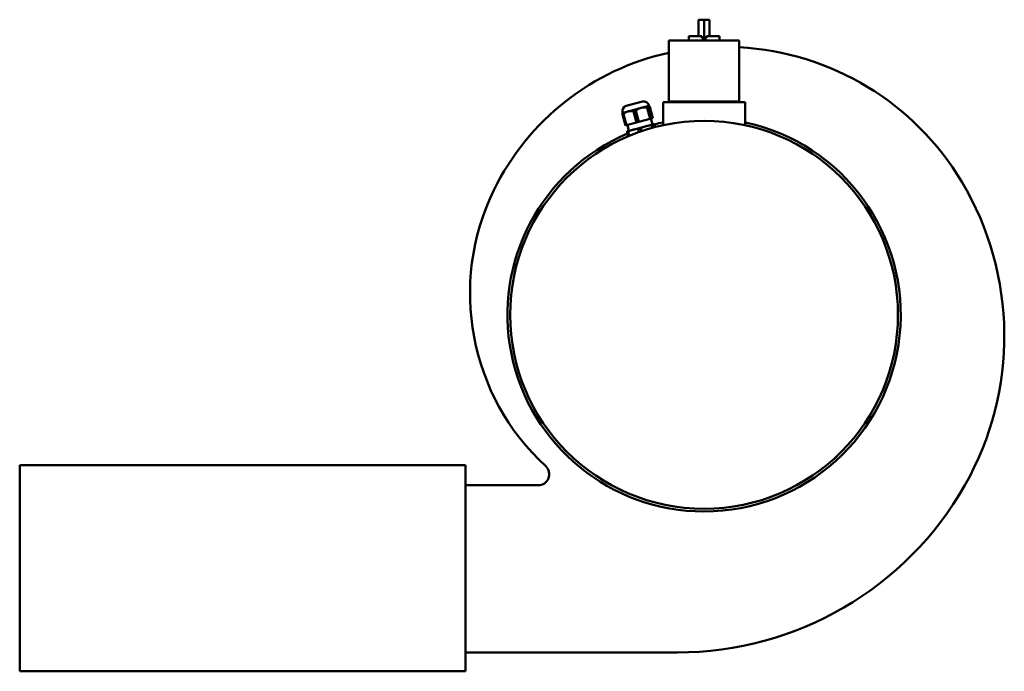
# Model space of a CAD drawing. Header units: millimetres. Extents: x 179 to 1081, y 147 to 744.
import ezdxf

# ---------------------------------------------------------------- set-up
doc = ezdxf.new("R2010")
doc.units = ezdxf.units.MM
doc.header["$LTSCALE"] = 3
doc.layers.add('Widoczne (ISO)', color=7, linetype='Continuous', lineweight=50)

msp = doc.modelspace()

# ---------------------------------------------------------------- linework, layer by layer
at = {"layer": 'Widoczne (ISO)'}
for p, q in [((805.84, 743.63), (800.84, 743.63)), ((800.84, 728.63), (800.84, 743.63)), ((810.84, 743.63), (805.84, 743.63)), ((805.84, 726.63), (805.84, 743.63)), ((810.84, 728.63), (810.84, 743.63)), ((838.09, 724.63), (773.59, 724.63)), ((773.59, 668.63), (773.59, 724.63)), ((791.84, 728.63), (803.67, 728.63)), ((791.84, 724.63), (791.84, 728.63)), ((803.67, 726.63), (803.67, 728.63)), ((803.67, 726.63), (805.84, 726.63)), ((805.84, 726.63), (808.01, 726.63)), ((808.01, 728.63), (808.01, 726.63)), ((808.01, 728.63), (819.84, 728.63)), ((819.84, 724.63), (819.84, 728.63)), ((838.09, 668.63), (838.09, 724.63)), ((749.45, 668.68), (734.52, 664.68)), ((768.34, 668.13), (843.34, 668.13)), ((768.34, 647.12), (768.34, 668.13)), ((773.59, 668.63), (838.09, 668.63)), ((843.34, 647.12), (843.34, 668.13)), ((731.14, 658.83), (731.25, 658.43)), ((731.25, 658.43), (731.21, 658.35)), ((736.26, 659.77), (731.25, 658.43)), ((748.28, 662.99), (736.26, 659.77)), ((741.18, 659.74), (743.46, 660.35)), ((741.18, 659.74), (743.9, 649.59)), ((743.46, 660.35), (746.18, 650.2)), ((755.34, 664.88), (748.28, 662.99)), ((753.76, 663.11), (755.11, 663.47)), ((753.76, 663.11), (756.48, 652.96)), ((755.11, 663.47), (757.83, 653.32)), ((755.29, 665.3), (755.4, 664.9)), ((755.4, 664.9), (755.34, 664.88)), ((755.4, 664.9), (755.48, 664.85)), ((756.25, 663.78), (758.97, 653.63)), ((731.08, 657.03), (732.02, 657.29)), ((731.08, 657.03), (733.8, 646.88)), ((732.02, 657.29), (734.74, 647.14)), ((734.74, 647.14), (743.9, 649.59)), ((743.9, 649.59), (746.18, 650.2)), ((746.18, 650.2), (756.48, 652.96)), ((756.48, 652.96), (757.83, 653.32)), ((757.15, 653.14), (758.6, 647.73)), ((757.83, 653.32), (758.97, 653.63)), ((733.8, 646.88), (734.74, 647.14)), ((735.34, 641.14), (736.28, 641.39)), ((735.34, 641.14), (736.45, 637)), ((735.61, 647.37), (737.06, 641.96)), ((735.76, 641.61), (735.7, 641.58)), ((740.77, 642.95), (735.76, 641.61)), ((736.28, 641.39), (737.35, 637.38)), ((752.78, 646.17), (740.77, 642.95)), ((745.44, 643.84), (747.72, 644.46)), ((745.44, 643.84), (746.25, 640.82)), ((747.72, 644.46), (748.49, 641.6)), ((759.85, 648.06), (752.78, 646.17)), ((758.02, 647.22), (759.36, 647.58)), ((758.02, 647.22), (758.69, 644.75)), ((759.36, 647.58), (760.03, 645.11)), ((759.91, 648.08), (759.85, 648.06)), ((759.91, 648.08), (759.97, 648.08)), ((760.51, 647.88), (761.17, 645.41)), ((587.34, 335.88), (179.34, 335.88)), ((179.34, 335.88), (179.34, 147.37)), ((587.34, 147.37), (587.34, 335.88)), ((587.34, 317.63), (654.09, 317.63)), ((781.49, 164.63), (587.34, 164.63)), ((179.34, 147.37), (587.34, 147.37))]:
    msp.add_line(p, q, dxfattribs=at)
msp.add_circle((805.84, 473.63), 177.5, dxfattribs=at)
for centre, radius, start, end in [((823.42, 485.05), 233.75, 102.30976, 153.94692), ((824.26, 465.61), 253.21, 30.83311, 86.86877), ((750.68, 664.07), 4.77, 15, 105), ((735.75, 660.07), 4.77, 105, 195), ((805.84, 473.63), 180, 102.0247, 104.58218), ((805.84, 473.63), 180, 269.96021, 77.9753), ((805.84, 473.63), 180, 112.90029, 269.96021), ((804.85, 454.02), 275.81, 330.36188, 30.83311), ((806.77, 493.19), 215.22, 153.94692, 227.31725), ((654.09, 327.63), 10, 270, 47.31725), ((781.49, 467.31), 302.68, 270, 330.36188)]:
    msp.add_arc(centre, radius, start, end, dxfattribs=at)
for points, weights in [([(731.08, 657.03), (731.05, 658.08), (731.21, 658.35)], [1.43758603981, 1.49531320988, 1.5084620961]), ([(736.26, 659.77), (734.09, 659.19), (732.02, 657.29)], [1.51234051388, 1.51234051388, 1.43758603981]), ([(741.18, 659.74), (738.44, 660.35), (736.26, 659.77)], [1.43758603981, 1.51234051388, 1.51234051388]), ([(743.46, 660.35), (745.83, 662.33), (748.28, 662.99)], [1.43758603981, 1.51234051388, 1.51234051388]), ([(748.28, 662.99), (750.73, 663.64), (753.76, 663.11)], [1.51234051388, 1.51234051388, 1.43758603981]), ([(755.34, 664.88), (755.07, 664.81), (755.11, 663.47)], [1.51234051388, 1.51234051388, 1.43758603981]), ([(756.25, 663.78), (755.61, 664.95), (755.34, 664.88)], [1.43758603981, 1.51234051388, 1.51234051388]), ([(735.34, 641.14), (735.5, 641.46), (735.7, 641.58)], [1.8587500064, 1.93338927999, 1.95039034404]), ([(740.77, 642.95), (738.59, 642.37), (736.28, 641.39)], [1.95540500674, 1.95540500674, 1.8587500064]), ([(745.44, 643.84), (742.95, 643.54), (740.77, 642.95)], [1.8587500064, 1.95540500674, 1.95540500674]), ([(747.72, 644.46), (750.33, 645.52), (752.78, 646.17)], [1.8587500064, 1.95540500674, 1.95540500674]), ([(752.78, 646.17), (755.23, 646.83), (758.02, 647.22)], [1.95540500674, 1.95540500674, 1.8587500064]), ([(759.85, 648.06), (759.57, 647.99), (759.36, 647.58)], [1.95540500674, 1.95540500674, 1.8587500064]), ([(760.51, 647.88), (760.12, 648.14), (759.85, 648.06)], [1.8587500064, 1.95540500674, 1.95540500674])]:
    msp.add_rational_spline(points, weights, degree=2, dxfattribs=at)

doc.saveas('drawing.dxf')
